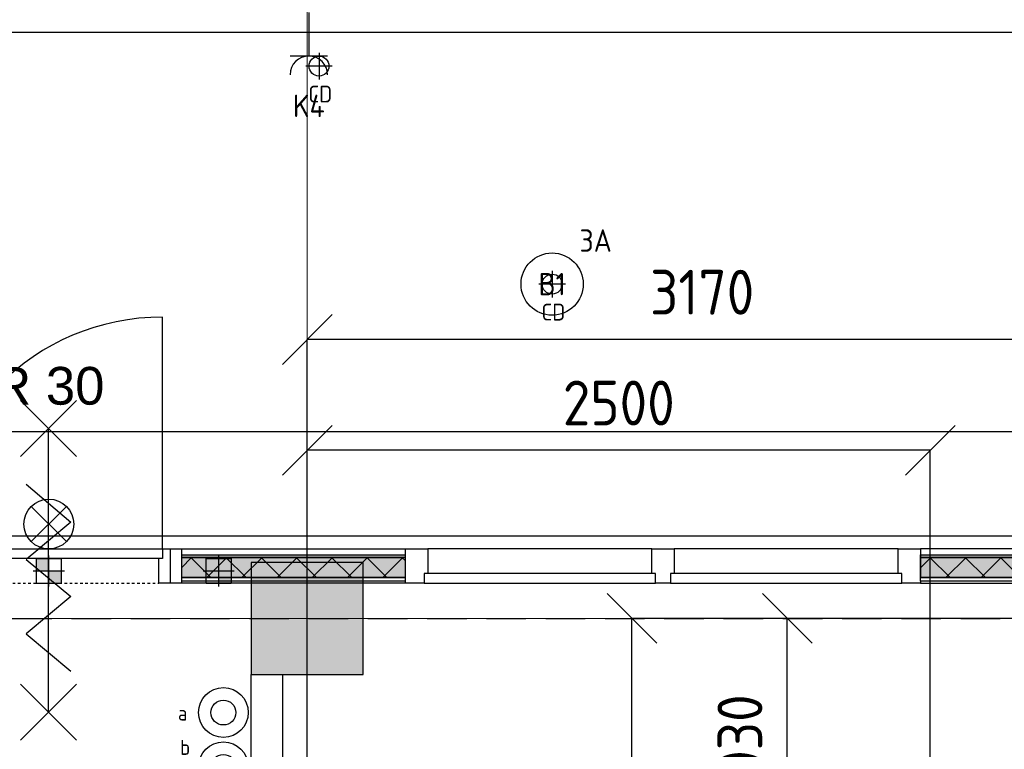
# Model space of a CAD drawing. Header units: millimetres. Extents: x -38031 to 110605, y -30229 to 92226.
# Tile 158 of 256: x 60705 to 64660, y 22549 to 25479. Entities that reach past the tile are written whole.
import ezdxf
from ezdxf.enums import TextEntityAlignment as Align

# ---------------------------------------------------------------- set-up
doc = ezdxf.new("R2010")
doc.units = ezdxf.units.MM
doc.header["$LTSCALE"] = 50
doc.set_wipeout_variables(frame=1)
doc.header["$PDMODE"] = 1
for name, pattern in [('HIDDEN2', [4.7625, 3.175, -1.5875]), ('STYLE_01', [0.41664, 0.20828, -0.20836]), ('STYLE_07', [1.875, 0.625, -0.20828, 0.625, -0.20836, 0.06943, -0.13893])]:
    doc.linetypes.add(name, pattern=pattern)
for name, color, linetype in [('AL$1A---_ALGEMEEN', 8, 'Continuous'), ('AL------_MAATV', 200, 'Continuous'), ('AL------_MAATVOERING', 2, 'Continuous'), ('AL------_SPARING', 2, 'Continuous'), ('AM$1A---_ARCERING', 8, 'Continuous'), ('AT$1A---_TEKST100', 8, 'Continuous'), ('BOUWKUNDIG', 8, 'Continuous'), ('EL6121--', 3, 'Continuous'), ('EL6222--', 3, 'Continuous'), ('EL6311--', 3, 'Continuous'), ('EL6511--', 3, 'Continuous'), ('versterkte strook', 7, 'Continuous')]:
    doc.layers.add(name, color=color, linetype=linetype)
doc.layers.add('stramien', color=1, linetype='Continuous', lineweight=15)
doc.styles.add('Arial', font='ARIAL.TTF')
doc.styles.add('BURO-018', font='iso.shx', dxfattribs={"height": 90})
doc.styles.get("Standard").update_dxf_attribs({"font": 'iso.shx'})
doc.dimstyles.new('STABICAD', dxfattribs={"dimscale": 100, "dimtxt": 1.8, "dimasz": 2, "dimexe": 0, "dimexo": 2.5, "dimgap": 1.5, "dimtad": 0, "dimdec": 0, "dimrnd": 10, "dimzin": 0, "dimdsep": 46, "dimtxsty": 'Standard', "dimblk1": 'OBLIQUE', "dimblk2": 'OBLIQUE', "dimsah": 1, "dimcen": -3, "dimadec": 0, "dimazin": 0, "dimtfac": 1, "dimtdec": 0, "dimtofl": 0, "dimtmove": 2, "dimatfit": 3, "dimfxl": 0, "dimtvp": 1.055556, "dimtolj": 1, "dimtzin": 0, "dimarcsym": 0})
pattern_1 = [(135, (0, 0), (70.7107, 70.7107), []), (45, (299.34, -299.34), (70.7107, -70.7107), [])]

# ---------------------------------------------------------------- blocks, each defined once
blk = doc.blocks.new('111410')
at = {"color": 0, "linetype": 'Continuous'}
for radius in [2, 1]:
    blk.add_circle((0, 3), radius, dxfattribs=at)
at = {"color": 0, "linetype": 'Continuous', "style": 'BURO-018'}
for tag, p in [('E_SLET1', (0, 7)), ('E_GROEP', (0, 0)), ('E_GKAST', (0, 0))]:
    blk.add_attdef(tag, text='', height=1.8, dxfattribs=at).set_placement(p, align=Align.MIDDLE)
at = {"color": 0, "linetype": 'Continuous', "style": 'BURO-018', "flags": 1}
for tag in ['E_MATCODE', 'E_SGROEP']:
    blk.add_attdef(tag, text='', height=1.8, dxfattribs=at).set_placement((0, 0), align=Align.MIDDLE)
blk = doc.blocks.new('_Oblique')
at = {"color": 0, "linetype": 'ByBlock', "lineweight": -2}
blk.add_line((-0.5, -0.5), (0.5, 0.5), dxfattribs=at)
blk = doc.blocks.new('*D155')
at = {"layer": 'AL------_MAATVOERING', "color": 0, "lineweight": -2}
for p, q in [((72442.4, 23075), (63788, 23075)), ((63788, 22049), (63788, 23075)), ((72442.4, 22049), (63788, 22049))]:
    blk.add_line(p, q, dxfattribs=at)
at = {"layer": 'Defpoints', "color": 0}
for p in [(63788, 23075), (72692.4, 23075), (72692.4, 22049)]:
    blk.add_point(p, dxfattribs=at)
at = {"layer": 'AL------_MAATVOERING', "color": 0, "lineweight": -2, "xscale": 200, "yscale": 200, "zscale": 200}
for p, rotation in [((63788, 23075), 90), ((63788, 22049), 270)]:
    blk.add_blockref('_Oblique', p, dxfattribs=dict(at, rotation=rotation))
at = {"layer": 'AL------_MAATVOERING', "color": 0, "insert": (63598, 22562), "char_height": 180, "attachment_point": 5, "rotation": 90}
blk.add_mtext('\\A1;1030', dxfattribs=at)
blk = doc.blocks.new('*D156')
at = {"layer": 'AL------_MAATVOERING', "color": 0, "lineweight": -2}
for p, q in [((72442.4, 23075), (63164, 23075)), ((63164, 18903.4), (63164, 23075)), ((72442.4, 18903.4), (63164, 18903.4))]:
    blk.add_line(p, q, dxfattribs=at)
at = {"layer": 'Defpoints', "color": 0}
for p in [(63164, 23075), (72692.4, 23075), (72692.4, 18903.4)]:
    blk.add_point(p, dxfattribs=at)
at = {"layer": 'AL------_MAATVOERING', "color": 0, "lineweight": -2, "xscale": 200, "yscale": 200, "zscale": 200}
for p, rotation in [((63164, 23075), 90), ((63164, 18903.4), 270)]:
    blk.add_blockref('_Oblique', p, dxfattribs=dict(at, rotation=rotation))
at = {"layer": 'AL------_MAATVOERING', "color": 0, "insert": (62974, 20989.2), "char_height": 180, "attachment_point": 5, "rotation": 90}
blk.add_mtext('\\A1;4170', dxfattribs=at)
blk = doc.blocks.new('*D161')
at = {"layer": 'AL------_MAATVOERING', "color": 0, "lineweight": -2}
for p, q in [((61860, 19153.4), (61860, 23750.1)), ((64362.4, 23750.1), (61860, 23750.1)), ((64362.4, 19153.4), (64362.4, 23750.1))]:
    blk.add_line(p, q, dxfattribs=at)
at = {"layer": 'Defpoints', "color": 0}
for p in [(61860, 23750.1), (61860, 18903.4), (64362.4, 18903.4)]:
    blk.add_point(p, dxfattribs=at)
at = {"layer": 'AL------_MAATVOERING', "color": 0, "lineweight": -2, "xscale": 200, "yscale": 200, "zscale": 200, "rotation": 180}
blk.add_blockref('_Oblique', (61860, 23750.1), dxfattribs=at)
at = {"layer": 'AL------_MAATVOERING', "color": 0, "lineweight": -2, "xscale": 200, "yscale": 200, "zscale": 200}
blk.add_blockref('_Oblique', (64362.4, 23750.1), dxfattribs=at)
at = {"layer": 'AL------_MAATVOERING', "color": 0, "insert": (63111.2, 23940.1), "char_height": 180, "attachment_point": 5}
blk.add_mtext('\\A1;2500', dxfattribs=at)
blk = doc.blocks.new('*D162')
at = {"layer": 'AL------_MAATVOERING', "color": 0, "lineweight": -2}
for p, q in [((61860, 19153.4), (61860, 24195)), ((65032.4, 24195), (61860, 24195)), ((65032.4, 19153.4), (65032.4, 24195))]:
    blk.add_line(p, q, dxfattribs=at)
at = {"layer": 'Defpoints', "color": 0}
for p in [(61860, 24195), (61860, 18903.4), (65032.4, 18903.4)]:
    blk.add_point(p, dxfattribs=at)
at = {"layer": 'AL------_MAATVOERING', "color": 0, "lineweight": -2, "xscale": 200, "yscale": 200, "zscale": 200, "rotation": 180}
blk.add_blockref('_Oblique', (61860, 24195), dxfattribs=at)
at = {"layer": 'AL------_MAATVOERING', "color": 0, "lineweight": -2, "xscale": 200, "yscale": 200, "zscale": 200}
blk.add_blockref('_Oblique', (65032.4, 24195), dxfattribs=at)
at = {"layer": 'AL------_MAATVOERING', "color": 0, "insert": (63446.2, 24385), "char_height": 180, "attachment_point": 5}
blk.add_mtext('\\A1;3170', dxfattribs=at)
blk = doc.blocks.new('1115B3A')
at = {"color": 0, "linetype": 'Continuous'}
blk.add_circle((0, 0), 2.5, dxfattribs=at)
at = {"color": 0, "linetype": 'Continuous', "style": 'BURO-018'}
for tag, p in [('E_GKAST', (0, 8)), ('E_GROEP', (0, 5)), ('E_SGROEP', (4.5, 5)), ('E_ARMCODE', (0, 0)), ('E_SLET', (4.5, -1))]:
    blk.add_attdef(tag, text='', height=1.8, dxfattribs=at).set_placement(p, align=Align.MIDDLE)
blk = doc.blocks.new('E00024')
at = {"color": 0, "linetype": 'Continuous'}
for p, q in [((-1.414, 1.586), (1.414, 4.414)), ((-1.414, 4.414), (1.414, 1.586))]:
    blk.add_line(p, q, dxfattribs=at)
blk.add_circle((0, 3), 2, dxfattribs=at)
at = {"color": 0, "linetype": 'Continuous', "style": 'BURO-018'}
blk.add_attdef('E_TEXT1', text='', height=1.8, dxfattribs=at).set_placement((0, 7.5), align=Align.MIDDLE)
at = {"color": 0, "linetype": 'Continuous', "style": 'BURO-018', "flags": 1}
blk.add_attdef('E_MATCODE', (0, 0), '', height=1.8, dxfattribs=at)
blk = doc.blocks.new('111304')
at = {"color": 0, "linetype": 'Continuous'}
for p, q in [((-1.5, 4.5), (1.5, 4.5)), ((0, 1), (0, 4.5))]:
    blk.add_line(p, q, dxfattribs=at)
blk.add_arc((0, 6), 1.5, 180, 0, dxfattribs=at)
at = {"color": 0, "linetype": 'Continuous', "style": 'BURO-018'}
for tag, p in [('E_GKAST', (0, 11.5)), ('E_GROEP', (0, 8.5)), ('E_SGROEP', (4.5, 8.5))]:
    blk.add_attdef(tag, text='', height=1.8, dxfattribs=at).set_placement(p, align=Align.MIDDLE)
at = {"color": 0, "linetype": 'Continuous', "style": 'BURO-018', "flags": 1}
for tag, p in [('E_VERMCODE', (13, 8.5)), ('E_MATCODE', (0, 0))]:
    blk.add_attdef(tag, text='', height=1.8, dxfattribs=at).set_placement(p, align=Align.MIDDLE)
blk = doc.blocks.new('Centraaldoos')
at = {"color": 1, "linetype": 'Continuous'}
for p, q in [((0, -2), (0, 2)), ((-2, 0), (2, 0))]:
    blk.add_line(p, q, dxfattribs=at)
at = {"color": 0, "linetype": 'Continuous'}
blk.add_circle((0, 0), 1.5, dxfattribs=at)
at = {"color": 0, "linetype": 'Continuous', "style": 'BURO-018'}
blk.add_attdef('AL_POSNR', text='', height=1.8, dxfattribs=at).set_placement((0, 3), align=Align.CENTER)
at = {"color": 0, "linetype": 'Continuous', "style": 'BURO-018', "flags": 1}
blk.add_attdef('AL_OMS', (0, 0), '', height=1.8, dxfattribs=at)
at = {"layer": 'AL------_MAATV', "style": 'BURO-018'}
blk.add_text('CD', height=2.531, rotation=180, dxfattribs=at).set_placement((1.61, 5.48))
blk = doc.blocks.new('Sparing 100x100')
at = {"color": 0, "linetype": 'Continuous'}
for p, q in [((-2, 2), (2, 2)), ((-2, -2), (-2, 2)), ((2, 2), (2, -2)), ((2, -2), (-2, -2))]:
    blk.add_line(p, q, dxfattribs=at)
at = {"color": 1, "linetype": 'Continuous'}
for p, q in [((0, -2.5), (0, 2.5)), ((-2.5, 0), (2.5, 0))]:
    blk.add_line(p, q, dxfattribs=at)
at = {"color": 0, "linetype": 'Continuous'}
for points in [[(-2, 2), (0, 2), (-2, 0), (0, 0)], [(0, 0), (2, 0), (0, -2), (2, -2)]]:
    blk.add_solid(points, dxfattribs=at)
at = {"color": 0, "linetype": 'Continuous', "style": 'BURO-018'}
blk.add_attdef('AL_POSNR', text='', height=1.8, dxfattribs=at).set_placement((0, 3), align=Align.CENTER)
at = {"color": 0, "linetype": 'Continuous', "style": 'BURO-018', "flags": 1}
blk.add_attdef('AL_OMS', (0, 0), '', height=1.8, dxfattribs=at)
blk = doc.blocks.new('32x_hout-mk 856-p')
at = {"layer": 'AM$1A---_ARCERING', "linetype": 'Continuous', "lineweight": 0}
blk.add_hatch(color=256, dxfattribs=at).paths.add_polyline_path([(-6930, 114), (-6030, 114), (-6030, 104), (-6930, 104)])
at = {"layer": 'AL$1A---_ALGEMEEN', "color": 0}
for points in [[(-6930, 139), (-6030, 139), (-6030, 0), (-6930, 0)], [(-5040, 139), (-5940, 139), (-5940, 0), (-5040, 0)], [(-4050, 139), (-4950, 139), (-4950, 0), (-4050, 0)], [(-2070, 139), (-3960, 139), (-3960, 0), (-2070, 0)], [(-6930, 114), (-6030, 114), (-6030, 104), (-6930, 104)]]:
    blk.add_lwpolyline(points, close=True, dxfattribs=at)
at = {"color": 0}
for points in [[(-5040, 139), (-4950, 139), (-4950, 0), (-5040, 0)], [(-4050, 139), (-3960, 139), (-3960, 0), (-4050, 0)], [(-6930, 23), (-6030, 23), (-6030, 8), (-6930, 8)]]:
    blk.add_wipeout(points, dxfattribs=at).dxf.layer = 'AL$1A---_ALGEMEEN'
at = {"layer": 'AM$1A---_ARCERING', "linetype": 'Continuous', "lineweight": 0}
for points in [[(-6930, 104), (-6030, 104), (-6030, 23), (-6930, 23)], [(-3960, 114), (-3060, 114), (-3060, 104), (-3960, 104)]]:
    blk.add_hatch(color=256, dxfattribs=at).paths.add_polyline_path(points)
at = {"layer": 'AM$1A---_ARCERING', "linetype": 'Continuous', "lineweight": 5}
h = blk.add_hatch(dxfattribs=at)
h.set_pattern_fill('ISOLATIE', color=256, style=0, pattern_type=2)
h.set_pattern_definition(pattern_1)
h.paths.add_polyline_path([(-6930, 104), (-6030, 104), (-6030, 23), (-6930, 23)])
at = {"layer": 'AL$1A---_ALGEMEEN', "color": 0}
for points in [[(-5040, 139), (-4950, 139), (-4950, 0), (-5040, 0)], [(-4050, 139), (-3960, 139), (-3960, 0), (-4050, 0)], [(-6930, 104), (-6030, 104), (-6030, 23), (-6930, 23)], [(-3960, 114), (-3060, 114), (-3060, 104), (-3960, 104)], [(-6930, 23), (-6030, 23), (-6030, 8), (-6930, 8)]]:
    blk.add_lwpolyline(points, close=True, dxfattribs=at)
at = {"color": 0}
for points in [[(-6975, 139), (-6930, 139), (-6930, 0), (-6975, 0)], [(-6030, 139), (-5940, 139), (-5940, 0), (-6030, 0)], [(-4035, 40), (-4965, 40), (-4965, 0), (-4035, 0)], [(-3960, 23), (-3060, 23), (-3060, 8), (-3960, 8)]]:
    blk.add_wipeout(points, dxfattribs=at).dxf.layer = 'AL$1A---_ALGEMEEN'
at = {"layer": 'AM$1A---_ARCERING', "linetype": 'Continuous', "lineweight": 0}
blk.add_hatch(color=256, dxfattribs=at).paths.add_polyline_path([(-3960, 104), (-3060, 104), (-3060, 23), (-3960, 23)])
at = {"layer": 'AM$1A---_ARCERING', "linetype": 'Continuous', "lineweight": 5}
h = blk.add_hatch(dxfattribs=at)
h.set_pattern_fill('ISOLATIE', color=256, style=0, pattern_type=2)
h.set_pattern_definition(pattern_1)
h.paths.add_polyline_path([(-3960, 104), (-3060, 104), (-3060, 23), (-3960, 23)])
at = {"layer": 'AL$1A---_ALGEMEEN', "color": 0}
for points in [[(-6975, 139), (-6930, 139), (-6930, 0), (-6975, 0)], [(-6030, 139), (-5940, 139), (-5940, 0), (-6030, 0)], [(-3960, 104), (-3060, 104), (-3060, 23), (-3960, 23)], [(-4035, 40), (-4965, 40), (-4965, 0), (-4035, 0)], [(-3960, 23), (-3060, 23), (-3060, 8), (-3960, 8)]]:
    blk.add_lwpolyline(points, close=True, dxfattribs=at)
at = {"color": 0}
blk.add_wipeout([(-5025, 40), (-5955, 40), (-5955, 0), (-5025, 0)], dxfattribs=at).dxf.layer = 'AL$1A---_ALGEMEEN'
at = {"layer": 'AL$1A---_ALGEMEEN', "color": 0}
blk.add_lwpolyline([(-5025, 40), (-5955, 40), (-5955, 0), (-5025, 0)], close=True, dxfattribs=at)
blk = doc.blocks.new('Group-37')
at = {"layer": 'AL$1A---_ALGEMEEN', "color": 0}
for p, q in [((-97.5, 382.003125), (127.5, 157.003125)), ((-97.5, 157.003125), (127.5, 382.003125))]:
    blk.add_line(p, q, dxfattribs=at)
at = {"layer": 'AL$1A---_ALGEMEEN', "color": 0, "flags": 1}
blk.add_attdef('B60_30', (-97.5, 157.003125), '', height=0.2, dxfattribs=at)
blk = doc.blocks.new('Group-38')
at = {"layer": 'AL$1A---_ALGEMEEN', "color": 0}
for p, q in [((-97.5, -757.809375), (127.5, -982.809375)), ((-97.5, -982.809375), (127.5, -757.809375))]:
    blk.add_line(p, q, dxfattribs=at)
at = {"layer": 'AL$1A---_ALGEMEEN', "color": 0, "flags": 1}
blk.add_attdef('B60_30', (-97.5, -982.809375), '', height=0.2, dxfattribs=at)
blk = doc.blocks.new('wrd 30 zelfsl')
at = {"layer": 'AL$1A---_ALGEMEEN', "color": 0}
blk.add_line((15, -870.3), (15, 269.5), dxfattribs=at)
blk.add_lwpolyline([(-75, 45.3), (105, -106.5), (-75, -256.1), (105, -405.7), (-75, -555.2), (105, -704.7)], dxfattribs=at)
for name in ['Group-37', 'Group-38']:
    blk.add_blockref(name, (0, 0), dxfattribs=at)
at = {"layer": 'AT$1A---_TEKST100', "style": 'Arial'}
blk.add_text('R 30', height=151.52, dxfattribs=at).set_placement((16, 516.7), align=Align.TOP_CENTER)
blk = doc.blocks.new('32x_hout-mk 857-p')
at = {"color": 0}
blk.add_wipeout([(-90, 139), (-45, 139), (-45, 0), (-90, 0)], dxfattribs=at).dxf.layer = 'AL$1A---_ALGEMEEN'
at = {"layer": 'AL$1A---_ALGEMEEN', "color": 0, "linetype": 'STYLE_01'}
blk.add_line((-990, 0), (-90, 0), dxfattribs=at)
at = {"layer": 'AL$1A---_ALGEMEEN', "color": 0}
blk.add_lwpolyline([(-90, 139), (-45, 139), (-45, 0), (-90, 0)], close=True, dxfattribs=at)
at = {"color": 0}
blk.add_wipeout([(-1005, 139), (-75, 139), (-75, 99), (-1005, 99)], dxfattribs=at).dxf.layer = 'AL$1A---_ALGEMEEN'
at = {"layer": 'AL$1A---_ALGEMEEN', "color": 0}
blk.add_line((-75, 139), (-75, 1069), dxfattribs=at)
blk.add_lwpolyline([(-1005, 139), (-75, 139), (-75, 99), (-1005, 99)], close=True, dxfattribs=at)
blk.add_arc((-75, 139), 930, 90, 180, dxfattribs=at)
blk.add_blockref('wrd 30 zelfsl', (-548.4, 352.3), dxfattribs=at)
blk = doc.blocks.new('200254 W 211 30-06-2008')
at = {"layer": 'AL$1A---_ALGEMEEN', "xscale": 0.02, "yscale": 0.02, "zscale": 0.02}
blk.add_blockref('32x_hout-mk 856-p', (20400.429, 3480.265), dxfattribs=at)
at = {"layer": 'stramien', "linetype": 'STYLE_07', "ltscale": 50}
blk.add_line((20271.949, 2695.425), (20271.949, 4240.025), dxfattribs=at)
at = {"layer": 'AL$1A---_ALGEMEEN', "xscale": 0.02, "yscale": 0.02, "zscale": 0.02}
blk.add_blockref('32x_hout-mk 857-p', (20261.829, 3480.265), dxfattribs=at)
blk.add_wipeout([(20267.449, 3472.945), (20269.949, 3472.945), (20269.949, 3359.245), (20267.449, 3359.245)]).dxf.layer = 'AL$1A---_ALGEMEEN'
at = {"layer": 'AM$1A---_ARCERING', "linetype": 'Continuous', "lineweight": 0}
blk.add_hatch(color=256, dxfattribs=at).paths.add_polyline_path([(20267.449, 3472.945), (20276.449, 3472.945), (20276.449, 3481.945), (20267.449, 3481.945)])
at = {"layer": 'AL$1A---_ALGEMEEN'}
for points in [[(20174.349, 3524.545), (20679.829, 3524.545), (20679.829, 3484.045), (20174.349, 3484.045)], [(20267.449, 3472.945), (20276.449, 3472.945), (20276.449, 3481.945), (20267.449, 3481.945)], [(20267.449, 3472.945), (20269.949, 3472.945), (20269.949, 3359.245), (20267.449, 3359.245)]]:
    blk.add_lwpolyline(points, close=True, dxfattribs=at)
at = {"layer": 'stramien', "linetype": 'STYLE_07', "ltscale": 50}
blk.add_line((19004.749, 3477.445), (21069.141, 3477.445), dxfattribs=at)

msp = doc.modelspace()

# ---------------------------------------------------------------- block references
at = {"layer": 'BOUWKUNDIG', "xscale": 50, "yscale": 50, "zscale": 50}
msp.add_blockref('200254 W 211 30-06-2008', (-951737.5, -150797.3), dxfattribs=at)

# ---------------------------------------------------------------- next in the draw order: linework, layer by layer
at = {"layer": 'EL6121--', "color": 5, "linetype": 'HIDDEN2'}
msp.add_line((16859.7, 23074.5), (76844, 23074.5), dxfattribs=at)
at = {"layer": 'versterkte strook'}
msp.add_line((8368.1, 23825), (81845.1, 23825), dxfattribs=at)

# ---------------------------------------------------------------- next in the draw order: block references
at = {"layer": 'AL------_SPARING', "xscale": 26.66666666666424, "yscale": 26.66666666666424, "zscale": 26.66666666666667, "rotation": 180}
for p in [(61907, 25293.1), (62843.5, 24417.5)]:
    msp.add_blockref('Centraaldoos', p, dxfattribs=at)
at = {"layer": 'AL------_SPARING', "xscale": 25, "yscale": 25, "zscale": 25}
for p in [(60821.7, 23265.6), (61504.3, 23265.6)]:
    msp.add_blockref('Sparing 100x100', p, dxfattribs=at)
at = {"layer": 'EL6222--'}
ref = msp.add_blockref('111304', (61866, 25558.4), dxfattribs=dict(at, xscale=50, yscale=50, zscale=50, rotation=180))
ref.add_attrib('E_GROEP', 'K4', dxfattribs={"layer": '0', "color": 1, "linetype": 'Continuous', "height": 90, "style": 'BURO-018'}).set_placement((61866, 25133.4), align=Align.MIDDLE)
at = {"layer": 'EL6311--'}
ref = msp.add_blockref('1115B3A', (62843.5, 24417.5), dxfattribs=dict(at, xscale=50, yscale=50, zscale=50))
ref.add_attrib('E_ARMCODE', 'B1', dxfattribs={"layer": '0', "color": 1, "linetype": 'Continuous', "height": 90, "style": 'BURO-018'}).set_placement((62843.5, 24417.5), align=Align.MIDDLE)
ref.add_attrib('E_GROEP', '3A', dxfattribs={"layer": '0', "color": 1, "linetype": 'Continuous', "height": 90, "style": 'BURO-018'}).set_placement((63018.5, 24592.5), align=Align.MIDDLE)
ref = msp.add_blockref('111410', (61522.9, 22547), dxfattribs=dict(at, xscale=50, yscale=50, zscale=50))
ref.add_attrib('E_SLET1', 'a', dxfattribs={"layer": '0', "color": 1, "linetype": 'Continuous', "height": 60, "style": 'BURO-018'}).set_placement((61359.1, 22694.9), align=Align.MIDDLE)
ref = msp.add_blockref('111410', (61522.9, 22328.8), dxfattribs=dict(at, xscale=50, yscale=50, zscale=50))
ref.add_attrib('E_SLET1', 'b', dxfattribs={"layer": '0', "color": 1, "linetype": 'Continuous', "height": 60, "style": 'BURO-018'}).set_placement((61369.3, 22557), align=Align.MIDDLE)
at = {"layer": 'EL6511--', "xscale": 50, "yscale": 50, "zscale": 50}
msp.add_blockref('E00024', (60821.8, 23304), dxfattribs=at)

# ---------------------------------------------------------------- next in the draw order: dimensions: what is measured, and where the dimension line sits
at = {"layer": 'AL------_MAATVOERING'}
for base, p1, picture, middle in [((61860, 24195), (65032.4, 18903.4), '*D162', (63446.2, 24385)), ((61860, 23750.1), (64362.4, 18903.4), '*D161', (63111.2, 23940.1))]:
    dim = msp.add_linear_dim(base=base, p1=p1, p2=(61860, 18903.4), dimstyle='STABICAD', dxfattribs=at)
    dim.commit()
    dim.dimension.update_dxf_attribs({"geometry": picture, "text_midpoint": middle})
for base, p1, picture, middle in [((63164, 23075), (72692.4, 18903.4), '*D156', (62974, 20989.2)), ((63788, 23075), (72692.4, 22049), '*D155', (63598, 22562))]:
    dim = msp.add_linear_dim(base=base, p1=p1, p2=(72692.4, 23075), angle=90, dimstyle='STABICAD', dxfattribs=at)
    dim.commit()
    dim.dimension.update_dxf_attribs({"geometry": picture, "text_midpoint": middle})

doc.saveas('drawing.dxf')
